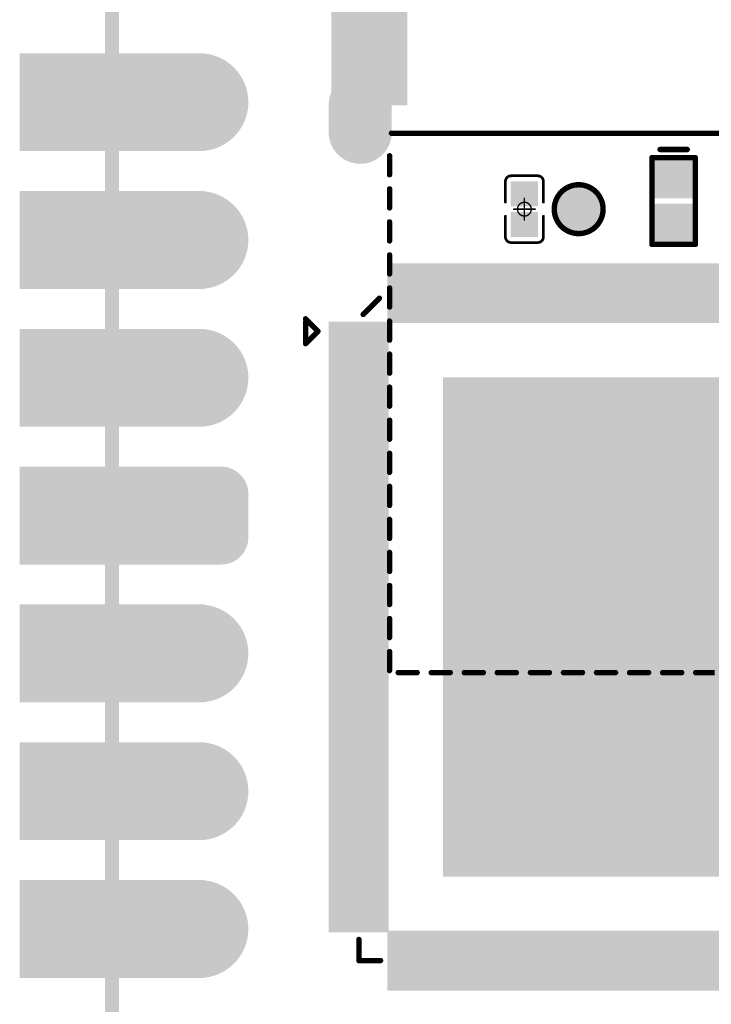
# Model space of a CAD drawing. Header units: millimetres. Extents: x 147.2 to 171.6, y 51.2 to 125.6.
# Tile 6 of 11: x 147.2 to 159.9, y 83.3 to 101.5. Entities that reach past the tile are written whole.
import ezdxf

# ---------------------------------------------------------------- set-up
doc = ezdxf.new("R2010")
doc.units = ezdxf.units.MM
for name, color, linetype in [('BottomLayer', 5, 'Continuous'), ('BottomSolder', 6, 'Continuous'), ('KeepOutLayer', 6, 'Continuous'), ('Mechanical1', 6, 'Continuous'), ('Mechanical15', 56, 'Continuous'), ('MidLayer1', 16, 'Continuous'), ('MidLayer2', 76, 'Continuous'), ('MidLayer3', 90, 'Continuous'), ('MidLayer4', 156, 'Continuous'), ('MultiLayer', 9, 'Continuous'), ('PadHoleLayer', 156, 'Continuous'), ('TopLayer', 1, 'Continuous'), ('TopOverlay', 2, 'Continuous'), ('TopPaste', 8, 'Continuous'), ('TopSolder', 216, 'Continuous')]:
    doc.layers.add(name, color=color, linetype=linetype)

# ---------------------------------------------------------------- blocks, each defined once
blk = doc.blocks.new('ESD0402_1')
at = {"layer": 'TopLayer'}
for points in [[(-0.7, 0.3), (-0.7, -0.3), (-0.15, 0.3), (-0.15, -0.3)], [(0.15, 0.3), (0.15, -0.3), (0.7, 0.3), (0.7, -0.3)]]:
    blk.add_solid(points, dxfattribs=at)
at = {"layer": 'TopOverlay', "const_width": 0.1}
for points in [[(-0.8, 0.4), (0.8, 0.4)], [(-0.8, 0.4), (-0.8, -0.4)], [(0.8, 0.4), (0.8, -0.4)], [(0.95, 0.25), (0.95, -0.25)], [(-0.8, -0.4), (0.8, -0.4)]]:
    blk.add_lwpolyline(points, dxfattribs=at)
at = {"layer": 'TopOverlay', "const_width": 0.05}
for points in [[(-0.825, 0.4, 1), (-0.775, 0.4, 1)], [(-0.825, 0.4, 1), (-0.775, 0.4, 1)], [(0.775, 0.4, 1), (0.825, 0.4, 1)], [(0.775, 0.4, 1), (0.825, 0.4, 1)], [(0.925, 0.25, 1), (0.975, 0.25, 1)], [(-0.825, -0.4, 1), (-0.775, -0.4, 1)], [(-0.825, -0.4, 1), (-0.775, -0.4, 1)], [(0.775, -0.4, 1), (0.825, -0.4, 1)], [(0.775, -0.4, 1), (0.825, -0.4, 1)], [(0.925, -0.25, 1), (0.975, -0.25, 1)]]:
    blk.add_lwpolyline(points, format="xyb", close=True, dxfattribs=at)
at = {"layer": 'TopPaste'}
for points in [[(-0.7, 0.3), (-0.7, -0.3), (-0.15, 0.3), (-0.15, -0.3)], [(0.15, 0.3), (0.15, -0.3), (0.7, 0.3), (0.7, -0.3)]]:
    blk.add_solid(points, dxfattribs=at)
at = {"layer": 'TopSolder'}
for points in [[(-0.802, 0.402), (-0.802, -0.402), (-0.048, 0.402), (-0.048, -0.402)], [(0.048, 0.402), (0.048, -0.402), (0.802, 0.402), (0.802, -0.402)]]:
    blk.add_solid(points, dxfattribs=at)
blk = doc.blocks.new('P_________10')
at = {"layer": 'BottomLayer'}
for points, const_width in [([(-9.29, 1.27, 1), (-8.49, 1.27, 1)], 0.8), ([(-9.29, -1.27, 1), (-8.49, -1.27, 1)], 0.8), ([(-9.29, -3.81, 1), (-8.49, -3.81, 1)], 0.8), ([(-9.49, -5.95, 1), (-9.09, -5.95, 1)], 0.4), ([(-8.69, -5.95, 1), (-8.29, -5.95, 1)], 0.4), ([(-9.49, -6.75, 1), (-9.09, -6.75, 1)], 0.4), ([(-8.69, -6.75, 1), (-8.29, -6.75, 1)], 0.4), ([(-9.29, -8.89, 1), (-8.49, -8.89, 1)], 0.8), ([(-9.29, -11.43, 1), (-8.49, -11.43, 1)], 0.8), ([(-9.29, -13.97, 1), (-8.49, -13.97, 1)], 0.8)]:
    blk.add_lwpolyline(points, format="xyb", close=True, dxfattribs=dict(at, const_width=const_width))
for points in [[(-12.1, 0.47), (-8.9, 0.47), (-12.1, 2.07), (-8.9, 2.07)], [(-12.1, -2.07), (-8.9, -2.07), (-12.1, -0.47), (-8.9, -0.47)], [(-12.1, -4.61), (-8.9, -4.61), (-12.1, -3.01), (-8.9, -3.01)], [(-12.1, -7.15), (-8.9, -7.15), (-12.1, -5.55), (-8.9, -5.55)], [(-9.29, -5.55), (-9.29, -7.15), (-8.49, -5.55), (-8.49, -7.15)], [(-9.69, -5.95), (-9.69, -6.75), (-8.09, -5.95), (-8.09, -6.75)], [(-12.1, -9.69), (-8.9, -9.69), (-12.1, -8.09), (-8.9, -8.09)], [(-12.1, -12.23), (-8.9, -12.23), (-12.1, -10.63), (-8.9, -10.63)], [(-12.1, -14.77), (-8.9, -14.77), (-12.1, -13.17), (-8.9, -13.17)]]:
    blk.add_solid(points, dxfattribs=at)
at = {"layer": 'BottomSolder'}
for points, const_width in [([(-9.341, 1.27, 1), (-8.439, 1.27, 1)], 0.902), ([(-9.341, -1.27, 1), (-8.439, -1.27, 1)], 0.902), ([(-9.341, -3.81, 1), (-8.439, -3.81, 1)], 0.902), ([(-9.541, -5.95, 1), (-9.039, -5.95, 1)], 0.502), ([(-8.741, -5.95, 1), (-8.239, -5.95, 1)], 0.502), ([(-9.541, -6.75, 1), (-9.039, -6.75, 1)], 0.502), ([(-8.741, -6.75, 1), (-8.239, -6.75, 1)], 0.502), ([(-9.341, -8.89, 1), (-8.439, -8.89, 1)], 0.902), ([(-9.341, -11.43, 1), (-8.439, -11.43, 1)], 0.902), ([(-9.341, -13.97, 1), (-8.439, -13.97, 1)], 0.902)]:
    blk.add_lwpolyline(points, format="xyb", close=True, dxfattribs=dict(at, const_width=const_width))
for points in [[(-12.202, 0.368), (-8.798, 0.368), (-12.202, 2.172), (-8.798, 2.172)], [(-12.202, -2.172), (-8.798, -2.172), (-12.202, -0.368), (-8.798, -0.368)], [(-12.202, -4.712), (-8.798, -4.712), (-12.202, -2.908), (-8.798, -2.908)], [(-12.202, -7.252), (-8.798, -7.252), (-12.202, -5.448), (-8.798, -5.448)], [(-9.29, -5.448), (-9.29, -7.252), (-8.49, -5.448), (-8.49, -7.252)], [(-9.792, -5.95), (-9.792, -6.75), (-7.988, -5.95), (-7.988, -6.75)], [(-12.202, -9.792), (-8.798, -9.792), (-12.202, -7.988), (-8.798, -7.988)], [(-12.202, -12.332), (-8.798, -12.332), (-12.202, -10.528), (-8.798, -10.528)], [(-12.202, -14.872), (-8.798, -14.872), (-12.202, -13.068), (-8.798, -13.068)]]:
    blk.add_solid(points, dxfattribs=at)
at = {"layer": 'Mechanical1', "const_width": 0.254}
blk.add_lwpolyline([(-10.5, -24.39), (-10.5, 24.5)], dxfattribs=at)
at = {"layer": 'MidLayer1'}
for points, const_width in [([(-9.29, 1.27, 1), (-8.49, 1.27, 1)], 0.8), ([(-9.29, -1.27, 1), (-8.49, -1.27, 1)], 0.8), ([(-9.29, -3.81, 1), (-8.49, -3.81, 1)], 0.8), ([(-9.49, -5.95, 1), (-9.09, -5.95, 1)], 0.4), ([(-8.69, -5.95, 1), (-8.29, -5.95, 1)], 0.4), ([(-9.49, -6.75, 1), (-9.09, -6.75, 1)], 0.4), ([(-8.69, -6.75, 1), (-8.29, -6.75, 1)], 0.4), ([(-9.29, -8.89, 1), (-8.49, -8.89, 1)], 0.8), ([(-9.29, -11.43, 1), (-8.49, -11.43, 1)], 0.8), ([(-9.29, -13.97, 1), (-8.49, -13.97, 1)], 0.8)]:
    blk.add_lwpolyline(points, format="xyb", close=True, dxfattribs=dict(at, const_width=const_width))
for points in [[(-12.1, 0.47), (-8.9, 0.47), (-12.1, 2.07), (-8.9, 2.07)], [(-12.1, -2.07), (-8.9, -2.07), (-12.1, -0.47), (-8.9, -0.47)], [(-12.1, -4.61), (-8.9, -4.61), (-12.1, -3.01), (-8.9, -3.01)], [(-12.1, -7.15), (-8.9, -7.15), (-12.1, -5.55), (-8.9, -5.55)], [(-9.29, -5.55), (-9.29, -7.15), (-8.49, -5.55), (-8.49, -7.15)], [(-9.69, -5.95), (-9.69, -6.75), (-8.09, -5.95), (-8.09, -6.75)], [(-12.1, -9.69), (-8.9, -9.69), (-12.1, -8.09), (-8.9, -8.09)], [(-12.1, -12.23), (-8.9, -12.23), (-12.1, -10.63), (-8.9, -10.63)], [(-12.1, -14.77), (-8.9, -14.77), (-12.1, -13.17), (-8.9, -13.17)]]:
    blk.add_solid(points, dxfattribs=at)
at = {"layer": 'MidLayer2'}
for points, const_width in [([(-9.29, 1.27, 1), (-8.49, 1.27, 1)], 0.8), ([(-9.29, -1.27, 1), (-8.49, -1.27, 1)], 0.8), ([(-9.29, -3.81, 1), (-8.49, -3.81, 1)], 0.8), ([(-9.49, -5.95, 1), (-9.09, -5.95, 1)], 0.4), ([(-8.69, -5.95, 1), (-8.29, -5.95, 1)], 0.4), ([(-9.49, -6.75, 1), (-9.09, -6.75, 1)], 0.4), ([(-8.69, -6.75, 1), (-8.29, -6.75, 1)], 0.4), ([(-9.29, -8.89, 1), (-8.49, -8.89, 1)], 0.8), ([(-9.29, -11.43, 1), (-8.49, -11.43, 1)], 0.8), ([(-9.29, -13.97, 1), (-8.49, -13.97, 1)], 0.8)]:
    blk.add_lwpolyline(points, format="xyb", close=True, dxfattribs=dict(at, const_width=const_width))
for points in [[(-12.1, 0.47), (-8.9, 0.47), (-12.1, 2.07), (-8.9, 2.07)], [(-12.1, -2.07), (-8.9, -2.07), (-12.1, -0.47), (-8.9, -0.47)], [(-12.1, -4.61), (-8.9, -4.61), (-12.1, -3.01), (-8.9, -3.01)], [(-12.1, -7.15), (-8.9, -7.15), (-12.1, -5.55), (-8.9, -5.55)], [(-9.29, -5.55), (-9.29, -7.15), (-8.49, -5.55), (-8.49, -7.15)], [(-9.69, -5.95), (-9.69, -6.75), (-8.09, -5.95), (-8.09, -6.75)], [(-12.1, -9.69), (-8.9, -9.69), (-12.1, -8.09), (-8.9, -8.09)], [(-12.1, -12.23), (-8.9, -12.23), (-12.1, -10.63), (-8.9, -10.63)], [(-12.1, -14.77), (-8.9, -14.77), (-12.1, -13.17), (-8.9, -13.17)]]:
    blk.add_solid(points, dxfattribs=at)
at = {"layer": 'MidLayer3'}
for points, const_width in [([(-9.29, 1.27, 1), (-8.49, 1.27, 1)], 0.8), ([(-9.29, -1.27, 1), (-8.49, -1.27, 1)], 0.8), ([(-9.29, -3.81, 1), (-8.49, -3.81, 1)], 0.8), ([(-9.49, -5.95, 1), (-9.09, -5.95, 1)], 0.4), ([(-8.69, -5.95, 1), (-8.29, -5.95, 1)], 0.4), ([(-9.49, -6.75, 1), (-9.09, -6.75, 1)], 0.4), ([(-8.69, -6.75, 1), (-8.29, -6.75, 1)], 0.4), ([(-9.29, -8.89, 1), (-8.49, -8.89, 1)], 0.8), ([(-9.29, -11.43, 1), (-8.49, -11.43, 1)], 0.8), ([(-9.29, -13.97, 1), (-8.49, -13.97, 1)], 0.8)]:
    blk.add_lwpolyline(points, format="xyb", close=True, dxfattribs=dict(at, const_width=const_width))
for points in [[(-12.1, 0.47), (-8.9, 0.47), (-12.1, 2.07), (-8.9, 2.07)], [(-12.1, -2.07), (-8.9, -2.07), (-12.1, -0.47), (-8.9, -0.47)], [(-12.1, -4.61), (-8.9, -4.61), (-12.1, -3.01), (-8.9, -3.01)], [(-12.1, -7.15), (-8.9, -7.15), (-12.1, -5.55), (-8.9, -5.55)], [(-9.29, -5.55), (-9.29, -7.15), (-8.49, -5.55), (-8.49, -7.15)], [(-9.69, -5.95), (-9.69, -6.75), (-8.09, -5.95), (-8.09, -6.75)], [(-12.1, -9.69), (-8.9, -9.69), (-12.1, -8.09), (-8.9, -8.09)], [(-12.1, -12.23), (-8.9, -12.23), (-12.1, -10.63), (-8.9, -10.63)], [(-12.1, -14.77), (-8.9, -14.77), (-12.1, -13.17), (-8.9, -13.17)]]:
    blk.add_solid(points, dxfattribs=at)
at = {"layer": 'MidLayer4'}
for points, const_width in [([(-9.29, 1.27, 1), (-8.49, 1.27, 1)], 0.8), ([(-9.29, -1.27, 1), (-8.49, -1.27, 1)], 0.8), ([(-9.29, -3.81, 1), (-8.49, -3.81, 1)], 0.8), ([(-9.49, -5.95, 1), (-9.09, -5.95, 1)], 0.4), ([(-8.69, -5.95, 1), (-8.29, -5.95, 1)], 0.4), ([(-9.49, -6.75, 1), (-9.09, -6.75, 1)], 0.4), ([(-8.69, -6.75, 1), (-8.29, -6.75, 1)], 0.4), ([(-9.29, -8.89, 1), (-8.49, -8.89, 1)], 0.8), ([(-9.29, -11.43, 1), (-8.49, -11.43, 1)], 0.8), ([(-9.29, -13.97, 1), (-8.49, -13.97, 1)], 0.8)]:
    blk.add_lwpolyline(points, format="xyb", close=True, dxfattribs=dict(at, const_width=const_width))
for points in [[(-12.1, 0.47), (-8.9, 0.47), (-12.1, 2.07), (-8.9, 2.07)], [(-12.1, -2.07), (-8.9, -2.07), (-12.1, -0.47), (-8.9, -0.47)], [(-12.1, -4.61), (-8.9, -4.61), (-12.1, -3.01), (-8.9, -3.01)], [(-12.1, -7.15), (-8.9, -7.15), (-12.1, -5.55), (-8.9, -5.55)], [(-9.29, -5.55), (-9.29, -7.15), (-8.49, -5.55), (-8.49, -7.15)], [(-9.69, -5.95), (-9.69, -6.75), (-8.09, -5.95), (-8.09, -6.75)], [(-12.1, -9.69), (-8.9, -9.69), (-12.1, -8.09), (-8.9, -8.09)], [(-12.1, -12.23), (-8.9, -12.23), (-12.1, -10.63), (-8.9, -10.63)], [(-12.1, -14.77), (-8.9, -14.77), (-12.1, -13.17), (-8.9, -13.17)]]:
    blk.add_solid(points, dxfattribs=at)
at = {"layer": 'MultiLayer'}
for points, const_width in [([(-9.29, 1.27, 1), (-8.49, 1.27, 1)], 0.8), ([(-9.29, -1.27, 1), (-8.49, -1.27, 1)], 0.8), ([(-9.29, -3.81, 1), (-8.49, -3.81, 1)], 0.8), ([(-9.49, -5.95, 1), (-9.09, -5.95, 1)], 0.4), ([(-8.69, -5.95, 1), (-8.29, -5.95, 1)], 0.4), ([(-9.49, -6.75, 1), (-9.09, -6.75, 1)], 0.4), ([(-8.69, -6.75, 1), (-8.29, -6.75, 1)], 0.4), ([(-9.29, -8.89, 1), (-8.49, -8.89, 1)], 0.8), ([(-9.29, -11.43, 1), (-8.49, -11.43, 1)], 0.8), ([(-9.29, -13.97, 1), (-8.49, -13.97, 1)], 0.8)]:
    blk.add_lwpolyline(points, format="xyb", close=True, dxfattribs=dict(at, const_width=const_width))
for points in [[(-12.1, 0.47), (-8.9, 0.47), (-12.1, 2.07), (-8.9, 2.07)], [(-12.1, -2.07), (-8.9, -2.07), (-12.1, -0.47), (-8.9, -0.47)], [(-12.1, -4.61), (-8.9, -4.61), (-12.1, -3.01), (-8.9, -3.01)], [(-12.1, -7.15), (-8.9, -7.15), (-12.1, -5.55), (-8.9, -5.55)], [(-9.29, -5.55), (-9.29, -7.15), (-8.49, -5.55), (-8.49, -7.15)], [(-9.69, -5.95), (-9.69, -6.75), (-8.09, -5.95), (-8.09, -6.75)], [(-12.1, -9.69), (-8.9, -9.69), (-12.1, -8.09), (-8.9, -8.09)], [(-12.1, -12.23), (-8.9, -12.23), (-12.1, -10.63), (-8.9, -10.63)], [(-12.1, -14.77), (-8.9, -14.77), (-12.1, -13.17), (-8.9, -13.17)]]:
    blk.add_solid(points, dxfattribs=at)
at = {"layer": 'PadHoleLayer', "const_width": 0.5}
for points in [[(-10.75, 1.27, 1), (-10.25, 1.27, 1)], [(-9.14, 1.27, 1), (-8.64, 1.27, 1)], [(-10.75, -1.27, 1), (-10.25, -1.27, 1)], [(-9.14, -1.27, 1), (-8.64, -1.27, 1)], [(-10.75, -3.81, 1), (-10.25, -3.81, 1)], [(-9.14, -3.81, 1), (-8.64, -3.81, 1)], [(-10.75, -6.35, 1), (-10.25, -6.35, 1)], [(-9.14, -6.35, 1), (-8.64, -6.35, 1)], [(-10.75, -8.89, 1), (-10.25, -8.89, 1)], [(-9.14, -8.89, 1), (-8.64, -8.89, 1)], [(-10.75, -11.43, 1), (-10.25, -11.43, 1)], [(-9.14, -11.43, 1), (-8.64, -11.43, 1)], [(-10.75, -13.97, 1), (-10.25, -13.97, 1)], [(-9.14, -13.97, 1), (-8.64, -13.97, 1)]]:
    blk.add_lwpolyline(points, format="xyb", close=True, dxfattribs=at)
at = {"layer": 'TopLayer'}
for points, const_width in [([(-9.29, 1.27, 1), (-8.49, 1.27, 1)], 0.8), ([(-9.29, -1.27, 1), (-8.49, -1.27, 1)], 0.8), ([(-9.29, -3.81, 1), (-8.49, -3.81, 1)], 0.8), ([(-9.49, -5.95, 1), (-9.09, -5.95, 1)], 0.4), ([(-8.69, -5.95, 1), (-8.29, -5.95, 1)], 0.4), ([(-9.49, -6.75, 1), (-9.09, -6.75, 1)], 0.4), ([(-8.69, -6.75, 1), (-8.29, -6.75, 1)], 0.4), ([(-9.29, -8.89, 1), (-8.49, -8.89, 1)], 0.8), ([(-9.29, -11.43, 1), (-8.49, -11.43, 1)], 0.8), ([(-9.29, -13.97, 1), (-8.49, -13.97, 1)], 0.8)]:
    blk.add_lwpolyline(points, format="xyb", close=True, dxfattribs=dict(at, const_width=const_width))
for points in [[(-12.1, 0.47), (-8.9, 0.47), (-12.1, 2.07), (-8.9, 2.07)], [(-12.1, -2.07), (-8.9, -2.07), (-12.1, -0.47), (-8.9, -0.47)], [(-12.1, -4.61), (-8.9, -4.61), (-12.1, -3.01), (-8.9, -3.01)], [(-12.1, -7.15), (-8.9, -7.15), (-12.1, -5.55), (-8.9, -5.55)], [(-9.29, -5.55), (-9.29, -7.15), (-8.49, -5.55), (-8.49, -7.15)], [(-9.69, -5.95), (-9.69, -6.75), (-8.09, -5.95), (-8.09, -6.75)], [(-12.1, -9.69), (-8.9, -9.69), (-12.1, -8.09), (-8.9, -8.09)], [(-12.1, -12.23), (-8.9, -12.23), (-12.1, -10.63), (-8.9, -10.63)], [(-12.1, -14.77), (-8.9, -14.77), (-12.1, -13.17), (-8.9, -13.17)]]:
    blk.add_solid(points, dxfattribs=at)
at = {"layer": 'TopSolder'}
for points, const_width in [([(-9.341, 1.27, 1), (-8.439, 1.27, 1)], 0.902), ([(-9.341, -1.27, 1), (-8.439, -1.27, 1)], 0.902), ([(-9.341, -3.81, 1), (-8.439, -3.81, 1)], 0.902), ([(-9.541, -5.95, 1), (-9.039, -5.95, 1)], 0.502), ([(-8.741, -5.95, 1), (-8.239, -5.95, 1)], 0.502), ([(-9.541, -6.75, 1), (-9.039, -6.75, 1)], 0.502), ([(-8.741, -6.75, 1), (-8.239, -6.75, 1)], 0.502), ([(-9.341, -8.89, 1), (-8.439, -8.89, 1)], 0.902), ([(-9.341, -11.43, 1), (-8.439, -11.43, 1)], 0.902), ([(-9.341, -13.97, 1), (-8.439, -13.97, 1)], 0.902)]:
    blk.add_lwpolyline(points, format="xyb", close=True, dxfattribs=dict(at, const_width=const_width))
for points in [[(-12.202, 0.368), (-8.798, 0.368), (-12.202, 2.172), (-8.798, 2.172)], [(-12.202, -2.172), (-8.798, -2.172), (-12.202, -0.368), (-8.798, -0.368)], [(-12.202, -4.712), (-8.798, -4.712), (-12.202, -2.908), (-8.798, -2.908)], [(-12.202, -7.252), (-8.798, -7.252), (-12.202, -5.448), (-8.798, -5.448)], [(-9.29, -5.448), (-9.29, -7.252), (-8.49, -5.448), (-8.49, -7.252)], [(-9.792, -5.95), (-9.792, -6.75), (-7.988, -5.95), (-7.988, -6.75)], [(-12.202, -9.792), (-8.798, -9.792), (-12.202, -7.988), (-8.798, -7.988)], [(-12.202, -12.332), (-8.798, -12.332), (-12.202, -10.528), (-8.798, -10.528)], [(-12.202, -14.872), (-8.798, -14.872), (-12.202, -13.068), (-8.798, -13.068)]]:
    blk.add_solid(points, dxfattribs=at)
blk = doc.blocks.new('QFN128_12R3X12R3X0R90_T9R10_11')
at = {"layer": 'TopLayer'}
for points in [[(-5.325, 6.603), (-5.525, 6.603), (-5.325, 5.703), (-5.525, 5.703)], [(-4.975, 6.603), (-5.175, 6.603), (-4.975, 5.703), (-5.175, 5.703)], [(-4.625, 6.603), (-4.825, 6.603), (-4.625, 5.703), (-4.825, 5.703)], [(-4.275, 6.603), (-4.475, 6.603), (-4.275, 5.703), (-4.475, 5.703)], [(-3.925, 6.603), (-4.125, 6.603), (-3.925, 5.703), (-4.125, 5.703)], [(-3.575, 6.603), (-3.775, 6.603), (-3.575, 5.703), (-3.775, 5.703)], [(-3.225, 6.603), (-3.425, 6.603), (-3.225, 5.703), (-3.425, 5.703)], [(-2.875, 6.603), (-3.075, 6.603), (-2.875, 5.703), (-3.075, 5.703)], [(-2.525, 6.603), (-2.725, 6.603), (-2.525, 5.703), (-2.725, 5.703)], [(-2.175, 6.603), (-2.375, 6.603), (-2.175, 5.703), (-2.375, 5.703)], [(-1.825, 6.603), (-2.025, 6.603), (-1.825, 5.703), (-2.025, 5.703)], [(-1.475, 6.603), (-1.675, 6.603), (-1.475, 5.703), (-1.675, 5.703)], [(-1.125, 6.603), (-1.325, 6.603), (-1.125, 5.703), (-1.325, 5.703)], [(-0.775, 6.603), (-0.975, 6.603), (-0.775, 5.703), (-0.975, 5.703)], [(-0.425, 6.603), (-0.625, 6.603), (-0.425, 5.703), (-0.625, 5.703)], [(-0.075, 6.603), (-0.275, 6.603), (-0.075, 5.703), (-0.275, 5.703)], [(0.275, 6.603), (0.075, 6.603), (0.275, 5.703), (0.075, 5.703)], [(-5.703, 5.525), (-6.603, 5.525), (-5.703, 5.325), (-6.603, 5.325)], [(-5.703, 5.175), (-6.603, 5.175), (-5.703, 4.975), (-6.603, 4.975)], [(-5.703, 4.825), (-6.603, 4.825), (-5.703, 4.625), (-6.603, 4.625)], [(-5.703, 4.475), (-6.603, 4.475), (-5.703, 4.275), (-6.603, 4.275)], [(4.5, 4.5), (-4.5, 4.5), (4.5, -4.5), (-4.5, -4.5)], [(-5.703, 4.125), (-6.603, 4.125), (-5.703, 3.925), (-6.603, 3.925)], [(-5.703, 3.775), (-6.603, 3.775), (-5.703, 3.575), (-6.603, 3.575)], [(-5.703, 3.425), (-6.603, 3.425), (-5.703, 3.225), (-6.603, 3.225)], [(-5.703, 3.075), (-6.603, 3.075), (-5.703, 2.875), (-6.603, 2.875)], [(-5.703, 2.725), (-6.603, 2.725), (-5.703, 2.525), (-6.603, 2.525)], [(-5.703, 2.375), (-6.603, 2.375), (-5.703, 2.175), (-6.603, 2.175)], [(-5.703, 2.025), (-6.603, 2.025), (-5.703, 1.825), (-6.603, 1.825)], [(-5.703, 1.675), (-6.603, 1.675), (-5.703, 1.475), (-6.603, 1.475)], [(-5.703, 1.325), (-6.603, 1.325), (-5.703, 1.125), (-6.603, 1.125)], [(-5.703, 0.975), (-6.603, 0.975), (-5.703, 0.775), (-6.603, 0.775)], [(-5.703, 0.625), (-6.603, 0.625), (-5.703, 0.425), (-6.603, 0.425)], [(-5.703, 0.275), (-6.603, 0.275), (-5.703, 0.075), (-6.603, 0.075)], [(-5.703, -0.075), (-6.603, -0.075), (-5.703, -0.275), (-6.603, -0.275)], [(-5.703, -0.425), (-6.603, -0.425), (-5.703, -0.625), (-6.603, -0.625)], [(-5.703, -0.775), (-6.603, -0.775), (-5.703, -0.975), (-6.603, -0.975)], [(-5.703, -1.125), (-6.603, -1.125), (-5.703, -1.325), (-6.603, -1.325)], [(-5.703, -1.475), (-6.603, -1.475), (-5.703, -1.675), (-6.603, -1.675)], [(-5.703, -1.825), (-6.603, -1.825), (-5.703, -2.025), (-6.603, -2.025)], [(-5.703, -2.175), (-6.603, -2.175), (-5.703, -2.375), (-6.603, -2.375)], [(-5.703, -2.525), (-6.603, -2.525), (-5.703, -2.725), (-6.603, -2.725)], [(-5.703, -2.875), (-6.603, -2.875), (-5.703, -3.075), (-6.603, -3.075)], [(-5.703, -3.225), (-6.603, -3.225), (-5.703, -3.425), (-6.603, -3.425)], [(-5.703, -3.575), (-6.603, -3.575), (-5.703, -3.775), (-6.603, -3.775)], [(-5.703, -3.925), (-6.603, -3.925), (-5.703, -4.125), (-6.603, -4.125)], [(-5.703, -4.275), (-6.603, -4.275), (-5.703, -4.475), (-6.603, -4.475)], [(-5.703, -4.625), (-6.603, -4.625), (-5.703, -4.825), (-6.603, -4.825)], [(-5.703, -4.975), (-6.603, -4.975), (-5.703, -5.175), (-6.603, -5.175)], [(-5.703, -5.325), (-6.603, -5.325), (-5.703, -5.525), (-6.603, -5.525)], [(-5.325, -5.703), (-5.525, -5.703), (-5.325, -6.603), (-5.525, -6.603)], [(-4.975, -5.703), (-5.175, -5.703), (-4.975, -6.603), (-5.175, -6.603)], [(-4.625, -5.703), (-4.825, -5.703), (-4.625, -6.603), (-4.825, -6.603)], [(-4.275, -5.703), (-4.475, -5.703), (-4.275, -6.603), (-4.475, -6.603)], [(-3.925, -5.703), (-4.125, -5.703), (-3.925, -6.603), (-4.125, -6.603)], [(-3.575, -5.703), (-3.775, -5.703), (-3.575, -6.603), (-3.775, -6.603)], [(-3.225, -5.703), (-3.425, -5.703), (-3.225, -6.603), (-3.425, -6.603)], [(-2.875, -5.703), (-3.075, -5.703), (-2.875, -6.603), (-3.075, -6.603)], [(-2.525, -5.703), (-2.725, -5.703), (-2.525, -6.603), (-2.725, -6.603)], [(-2.175, -5.703), (-2.375, -5.703), (-2.175, -6.603), (-2.375, -6.603)], [(-1.825, -5.703), (-2.025, -5.703), (-1.825, -6.603), (-2.025, -6.603)], [(-1.475, -5.703), (-1.675, -5.703), (-1.475, -6.603), (-1.675, -6.603)], [(-1.125, -5.703), (-1.325, -5.703), (-1.125, -6.603), (-1.325, -6.603)], [(-0.775, -5.703), (-0.975, -5.703), (-0.775, -6.603), (-0.975, -6.603)], [(-0.425, -5.703), (-0.625, -5.703), (-0.425, -6.603), (-0.625, -6.603)], [(-0.075, -5.703), (-0.275, -5.703), (-0.075, -6.603), (-0.275, -6.603)], [(0.275, -5.703), (0.075, -5.703), (0.275, -6.603), (0.075, -6.603)]]:
    blk.add_solid(points, dxfattribs=at)
at = {"layer": 'TopOverlay', "const_width": 0.1}
for points in [[(-6.071, 5.761), (-5.773, 6.058)], [(-7.132, 5.679), (-6.904, 5.451)], [(-7.132, 5.222), (-7.132, 5.621)], [(-7.132, 5.222), (-6.904, 5.451)], [(-6.15, -6.15), (-6.15, -5.761)], [(-6.15, -6.15), (-5.751, -6.15)]]:
    blk.add_lwpolyline(points, dxfattribs=at)
at = {"layer": 'TopOverlay', "const_width": 0.0501}
for points in [[(-5.798, 6.058, 1), (-5.748, 6.058, 1)], [(-6.096, 5.761, 1), (-6.046, 5.761, 1)], [(-7.157, 5.679, 1), (-7.107, 5.679, 1)], [(-7.157, 5.621, 1), (-7.107, 5.621, 1)], [(-6.929, 5.451, 1), (-6.879, 5.451, 1)], [(-6.929, 5.451, 1), (-6.879, 5.451, 1)], [(-7.157, 5.222, 1), (-7.107, 5.222, 1)], [(-7.157, 5.222, 1), (-7.107, 5.222, 1)], [(-6.175, -5.761, 1), (-6.125, -5.761, 1)], [(-6.175, -6.15, 1), (-6.125, -6.15, 1)], [(-6.175, -6.15, 1), (-6.125, -6.15, 1)], [(-5.776, -6.15, 1), (-5.726, -6.15, 1)]]:
    blk.add_lwpolyline(points, format="xyb", close=True, dxfattribs=at)
at = {"layer": 'TopPaste'}
for points in [[(-5.325, 6.603), (-5.525, 6.603), (-5.325, 5.703), (-5.525, 5.703)], [(-4.975, 6.603), (-5.175, 6.603), (-4.975, 5.703), (-5.175, 5.703)], [(-4.625, 6.603), (-4.825, 6.603), (-4.625, 5.703), (-4.825, 5.703)], [(-4.275, 6.603), (-4.475, 6.603), (-4.275, 5.703), (-4.475, 5.703)], [(-3.925, 6.603), (-4.125, 6.603), (-3.925, 5.703), (-4.125, 5.703)], [(-3.575, 6.603), (-3.775, 6.603), (-3.575, 5.703), (-3.775, 5.703)], [(-3.225, 6.603), (-3.425, 6.603), (-3.225, 5.703), (-3.425, 5.703)], [(-2.875, 6.603), (-3.075, 6.603), (-2.875, 5.703), (-3.075, 5.703)], [(-2.525, 6.603), (-2.725, 6.603), (-2.525, 5.703), (-2.725, 5.703)], [(-2.175, 6.603), (-2.375, 6.603), (-2.175, 5.703), (-2.375, 5.703)], [(-1.825, 6.603), (-2.025, 6.603), (-1.825, 5.703), (-2.025, 5.703)], [(-1.475, 6.603), (-1.675, 6.603), (-1.475, 5.703), (-1.675, 5.703)], [(-1.125, 6.603), (-1.325, 6.603), (-1.125, 5.703), (-1.325, 5.703)], [(-0.775, 6.603), (-0.975, 6.603), (-0.775, 5.703), (-0.975, 5.703)], [(-0.425, 6.603), (-0.625, 6.603), (-0.425, 5.703), (-0.625, 5.703)], [(-0.075, 6.603), (-0.275, 6.603), (-0.075, 5.703), (-0.275, 5.703)], [(0.275, 6.603), (0.075, 6.603), (0.275, 5.703), (0.075, 5.703)], [(-5.703, 5.525), (-6.603, 5.525), (-5.703, 5.325), (-6.603, 5.325)], [(-5.703, 5.175), (-6.603, 5.175), (-5.703, 4.975), (-6.603, 4.975)], [(-5.703, 4.825), (-6.603, 4.825), (-5.703, 4.625), (-6.603, 4.625)], [(-5.703, 4.475), (-6.603, 4.475), (-5.703, 4.275), (-6.603, 4.275)], [(4.5, 4.5), (-4.5, 4.5), (4.5, -4.5), (-4.5, -4.5)], [(-5.703, 4.125), (-6.603, 4.125), (-5.703, 3.925), (-6.603, 3.925)], [(-5.703, 3.775), (-6.603, 3.775), (-5.703, 3.575), (-6.603, 3.575)], [(-5.703, 3.425), (-6.603, 3.425), (-5.703, 3.225), (-6.603, 3.225)], [(-5.703, 3.075), (-6.603, 3.075), (-5.703, 2.875), (-6.603, 2.875)], [(-5.703, 2.725), (-6.603, 2.725), (-5.703, 2.525), (-6.603, 2.525)], [(-5.703, 2.375), (-6.603, 2.375), (-5.703, 2.175), (-6.603, 2.175)], [(-5.703, 2.025), (-6.603, 2.025), (-5.703, 1.825), (-6.603, 1.825)], [(-5.703, 1.675), (-6.603, 1.675), (-5.703, 1.475), (-6.603, 1.475)], [(-5.703, 1.325), (-6.603, 1.325), (-5.703, 1.125), (-6.603, 1.125)], [(-5.703, 0.975), (-6.603, 0.975), (-5.703, 0.775), (-6.603, 0.775)], [(-5.703, 0.625), (-6.603, 0.625), (-5.703, 0.425), (-6.603, 0.425)], [(-5.703, 0.275), (-6.603, 0.275), (-5.703, 0.075), (-6.603, 0.075)], [(-5.703, -0.075), (-6.603, -0.075), (-5.703, -0.275), (-6.603, -0.275)], [(-5.703, -0.425), (-6.603, -0.425), (-5.703, -0.625), (-6.603, -0.625)], [(-5.703, -0.775), (-6.603, -0.775), (-5.703, -0.975), (-6.603, -0.975)], [(-5.703, -1.125), (-6.603, -1.125), (-5.703, -1.325), (-6.603, -1.325)], [(-5.703, -1.475), (-6.603, -1.475), (-5.703, -1.675), (-6.603, -1.675)], [(-5.703, -1.825), (-6.603, -1.825), (-5.703, -2.025), (-6.603, -2.025)], [(-5.703, -2.175), (-6.603, -2.175), (-5.703, -2.375), (-6.603, -2.375)], [(-5.703, -2.525), (-6.603, -2.525), (-5.703, -2.725), (-6.603, -2.725)], [(-5.703, -2.875), (-6.603, -2.875), (-5.703, -3.075), (-6.603, -3.075)], [(-5.703, -3.225), (-6.603, -3.225), (-5.703, -3.425), (-6.603, -3.425)], [(-5.703, -3.575), (-6.603, -3.575), (-5.703, -3.775), (-6.603, -3.775)], [(-5.703, -3.925), (-6.603, -3.925), (-5.703, -4.125), (-6.603, -4.125)], [(-5.703, -4.275), (-6.603, -4.275), (-5.703, -4.475), (-6.603, -4.475)], [(-5.703, -4.625), (-6.603, -4.625), (-5.703, -4.825), (-6.603, -4.825)], [(-5.703, -4.975), (-6.603, -4.975), (-5.703, -5.175), (-6.603, -5.175)], [(-5.703, -5.325), (-6.603, -5.325), (-5.703, -5.525), (-6.603, -5.525)], [(-5.325, -5.703), (-5.525, -5.703), (-5.325, -6.603), (-5.525, -6.603)], [(-4.975, -5.703), (-5.175, -5.703), (-4.975, -6.603), (-5.175, -6.603)], [(-4.625, -5.703), (-4.825, -5.703), (-4.625, -6.603), (-4.825, -6.603)], [(-4.275, -5.703), (-4.475, -5.703), (-4.275, -6.603), (-4.475, -6.603)], [(-3.925, -5.703), (-4.125, -5.703), (-3.925, -6.603), (-4.125, -6.603)], [(-3.575, -5.703), (-3.775, -5.703), (-3.575, -6.603), (-3.775, -6.603)], [(-3.225, -5.703), (-3.425, -5.703), (-3.225, -6.603), (-3.425, -6.603)], [(-2.875, -5.703), (-3.075, -5.703), (-2.875, -6.603), (-3.075, -6.603)], [(-2.525, -5.703), (-2.725, -5.703), (-2.525, -6.603), (-2.725, -6.603)], [(-2.175, -5.703), (-2.375, -5.703), (-2.175, -6.603), (-2.375, -6.603)], [(-1.825, -5.703), (-2.025, -5.703), (-1.825, -6.603), (-2.025, -6.603)], [(-1.475, -5.703), (-1.675, -5.703), (-1.475, -6.603), (-1.675, -6.603)], [(-1.125, -5.703), (-1.325, -5.703), (-1.125, -6.603), (-1.325, -6.603)], [(-0.775, -5.703), (-0.975, -5.703), (-0.775, -6.603), (-0.975, -6.603)], [(-0.425, -5.703), (-0.625, -5.703), (-0.425, -6.603), (-0.625, -6.603)], [(-0.075, -5.703), (-0.275, -5.703), (-0.075, -6.603), (-0.275, -6.603)], [(0.275, -5.703), (0.075, -5.703), (0.275, -6.603), (0.075, -6.603)]]:
    blk.add_solid(points, dxfattribs=at)
at = {"layer": 'TopSolder'}
for points in [[(-5.223, 6.704), (-5.627, 6.704), (-5.223, 5.601), (-5.627, 5.601)], [(-4.873, 6.704), (-5.276, 6.704), (-4.873, 5.601), (-5.276, 5.601)], [(-4.523, 6.704), (-4.927, 6.704), (-4.523, 5.601), (-4.927, 5.601)], [(-4.173, 6.704), (-4.576, 6.704), (-4.173, 5.601), (-4.576, 5.601)], [(-3.823, 6.704), (-4.227, 6.704), (-3.823, 5.601), (-4.227, 5.601)], [(-3.474, 6.704), (-3.877, 6.704), (-3.474, 5.601), (-3.877, 5.601)], [(-3.123, 6.704), (-3.527, 6.704), (-3.123, 5.601), (-3.527, 5.601)], [(-2.774, 6.704), (-3.177, 6.704), (-2.774, 5.601), (-3.177, 5.601)], [(-2.423, 6.704), (-2.827, 6.704), (-2.423, 5.601), (-2.827, 5.601)], [(-2.074, 6.704), (-2.477, 6.704), (-2.074, 5.601), (-2.477, 5.601)], [(-1.723, 6.704), (-2.127, 6.704), (-1.723, 5.601), (-2.127, 5.601)], [(-1.374, 6.704), (-1.777, 6.704), (-1.374, 5.601), (-1.777, 5.601)], [(-1.023, 6.704), (-1.427, 6.704), (-1.023, 5.601), (-1.427, 5.601)], [(-0.673, 6.704), (-1.077, 6.704), (-0.673, 5.601), (-1.077, 5.601)], [(-0.323, 6.704), (-0.727, 6.704), (-0.323, 5.601), (-0.727, 5.601)], [(0.027, 6.704), (-0.377, 6.704), (0.027, 5.601), (-0.377, 5.601)], [(0.377, 6.704), (-0.027, 6.704), (0.377, 5.601), (-0.027, 5.601)], [(0.727, 6.704), (0.323, 6.704), (0.727, 5.601), (0.323, 5.601)], [(-5.601, 5.627), (-6.704, 5.627), (-5.601, 5.223), (-6.704, 5.223)], [(-5.601, 5.276), (-6.704, 5.276), (-5.601, 4.873), (-6.704, 4.873)], [(-5.601, 4.927), (-6.704, 4.927), (-5.601, 4.523), (-6.704, 4.523)], [(-5.601, 4.576), (-6.704, 4.576), (-5.601, 4.173), (-6.704, 4.173)], [(4.602, 4.602), (-4.602, 4.602), (4.602, -4.602), (-4.602, -4.602)], [(-5.601, 4.227), (-6.704, 4.227), (-5.601, 3.823), (-6.704, 3.823)], [(-5.601, 3.877), (-6.704, 3.877), (-5.601, 3.474), (-6.704, 3.474)], [(-5.601, 3.527), (-6.704, 3.527), (-5.601, 3.123), (-6.704, 3.123)], [(-5.601, 3.177), (-6.704, 3.177), (-5.601, 2.774), (-6.704, 2.774)], [(-5.601, 2.827), (-6.704, 2.827), (-5.601, 2.423), (-6.704, 2.423)], [(-5.601, 2.477), (-6.704, 2.477), (-5.601, 2.074), (-6.704, 2.074)], [(-5.601, 2.127), (-6.704, 2.127), (-5.601, 1.723), (-6.704, 1.723)], [(-5.601, 1.777), (-6.704, 1.777), (-5.601, 1.374), (-6.704, 1.374)], [(-5.601, 1.427), (-6.704, 1.427), (-5.601, 1.023), (-6.704, 1.023)], [(-5.601, 1.077), (-6.704, 1.077), (-5.601, 0.673), (-6.704, 0.673)], [(-5.601, 0.727), (-6.704, 0.727), (-5.601, 0.323), (-6.704, 0.323)], [(-5.601, 0.377), (-6.704, 0.377), (-5.601, -0.027), (-6.704, -0.027)], [(-5.601, 0.027), (-6.704, 0.027), (-5.601, -0.377), (-6.704, -0.377)], [(-5.601, -0.323), (-6.704, -0.323), (-5.601, -0.727), (-6.704, -0.727)], [(-5.601, -0.673), (-6.704, -0.673), (-5.601, -1.077), (-6.704, -1.077)], [(-5.601, -1.023), (-6.704, -1.023), (-5.601, -1.427), (-6.704, -1.427)], [(-5.601, -1.374), (-6.704, -1.374), (-5.601, -1.777), (-6.704, -1.777)], [(-5.601, -1.723), (-6.704, -1.723), (-5.601, -2.127), (-6.704, -2.127)], [(-5.601, -2.074), (-6.704, -2.074), (-5.601, -2.477), (-6.704, -2.477)], [(-5.601, -2.423), (-6.704, -2.423), (-5.601, -2.827), (-6.704, -2.827)], [(-5.601, -2.774), (-6.704, -2.774), (-5.601, -3.177), (-6.704, -3.177)], [(-5.601, -3.123), (-6.704, -3.123), (-5.601, -3.527), (-6.704, -3.527)], [(-5.601, -3.474), (-6.704, -3.474), (-5.601, -3.877), (-6.704, -3.877)], [(-5.601, -3.823), (-6.704, -3.823), (-5.601, -4.227), (-6.704, -4.227)], [(-5.601, -4.173), (-6.704, -4.173), (-5.601, -4.576), (-6.704, -4.576)], [(-5.601, -4.523), (-6.704, -4.523), (-5.601, -4.927), (-6.704, -4.927)], [(-5.601, -4.873), (-6.704, -4.873), (-5.601, -5.276), (-6.704, -5.276)], [(-5.601, -5.223), (-6.704, -5.223), (-5.601, -5.627), (-6.704, -5.627)], [(-5.223, -5.601), (-5.627, -5.601), (-5.223, -6.704), (-5.627, -6.704)], [(-4.873, -5.601), (-5.276, -5.601), (-4.873, -6.704), (-5.276, -6.704)], [(-4.523, -5.601), (-4.927, -5.601), (-4.523, -6.704), (-4.927, -6.704)], [(-4.173, -5.601), (-4.576, -5.601), (-4.173, -6.704), (-4.576, -6.704)], [(-3.823, -5.601), (-4.227, -5.601), (-3.823, -6.704), (-4.227, -6.704)], [(-3.474, -5.601), (-3.877, -5.601), (-3.474, -6.704), (-3.877, -6.704)], [(-3.123, -5.601), (-3.527, -5.601), (-3.123, -6.704), (-3.527, -6.704)], [(-2.774, -5.601), (-3.177, -5.601), (-2.774, -6.704), (-3.177, -6.704)], [(-2.423, -5.601), (-2.827, -5.601), (-2.423, -6.704), (-2.827, -6.704)], [(-2.074, -5.601), (-2.477, -5.601), (-2.074, -6.704), (-2.477, -6.704)], [(-1.723, -5.601), (-2.127, -5.601), (-1.723, -6.704), (-2.127, -6.704)], [(-1.374, -5.601), (-1.777, -5.601), (-1.374, -6.704), (-1.777, -6.704)], [(-1.023, -5.601), (-1.427, -5.601), (-1.023, -6.704), (-1.427, -6.704)], [(-0.673, -5.601), (-1.077, -5.601), (-0.673, -6.704), (-1.077, -6.704)], [(-0.323, -5.601), (-0.727, -5.601), (-0.323, -6.704), (-0.727, -6.704)], [(0.027, -5.601), (-0.377, -5.601), (0.027, -6.704), (-0.377, -6.704)], [(0.377, -5.601), (-0.027, -5.601), (0.377, -6.704), (-0.027, -6.704)], [(0.727, -5.601), (0.323, -5.601), (0.727, -6.704), (0.323, -6.704)]]:
    blk.add_solid(points, dxfattribs=at)
blk = doc.blocks.new('TEST_13')
at = {"layer": 'TopLayer', "const_width": 0.35}
blk.add_lwpolyline([(-0.175, 0, 1), (0.175, 0, 1)], format="xyb", close=True, dxfattribs=at)
at = {"layer": 'TopOverlay'}
for points, const_width in [([(0.45, 0, 1), (-0.45, 0, 1)], 0.1), ([(-0.475, 0, 1), (-0.425, 0, 1)], 0.05), ([(0.425, 0, 1), (0.475, 0, 1)], 0.05)]:
    blk.add_lwpolyline(points, format="xyb", close=True, dxfattribs=dict(at, const_width=const_width))
at = {"layer": 'TopPaste', "const_width": 0.35}
blk.add_lwpolyline([(-0.175, 0, 1), (0.175, 0, 1)], format="xyb", close=True, dxfattribs=at)
at = {"layer": 'TopSolder', "const_width": 0.4}
blk.add_lwpolyline([(-0.2, 0, 1), (0.2, 0, 1)], format="xyb", close=True, dxfattribs=at)
blk = doc.blocks.new('TF_SMD_H2_8____MUP_M617_2_14')
at = {"layer": 'BottomLayer', "const_width": 0.96}
blk.add_lwpolyline([(-5.925, -1.632), (-5.925, -2.132)], dxfattribs=at)
at = {"layer": 'BottomLayer', "const_width": 0.48}
for points in [[(-6.165, -1.632, 1), (-5.685, -1.632, 1)], [(-6.165, -2.132, 1), (-5.685, -2.132, 1)]]:
    blk.add_lwpolyline(points, format="xyb", close=True, dxfattribs=at)
at = {"layer": 'BottomSolder', "const_width": 1.163}
blk.add_lwpolyline([(-5.925, -1.632), (-5.925, -2.132)], dxfattribs=at)
at = {"layer": 'BottomSolder', "const_width": 0.582}
for points in [[(-6.216, -1.632, 1), (-5.634, -1.632, 1)], [(-6.216, -2.132, 1), (-5.634, -2.132, 1)]]:
    blk.add_lwpolyline(points, format="xyb", close=True, dxfattribs=at)
at = {"layer": 'MidLayer1', "const_width": 0.96}
blk.add_lwpolyline([(-5.925, -1.632), (-5.925, -2.132)], dxfattribs=at)
at = {"layer": 'MidLayer1', "const_width": 0.48}
for points in [[(-6.165, -1.632, 1), (-5.685, -1.632, 1)], [(-6.165, -2.132, 1), (-5.685, -2.132, 1)]]:
    blk.add_lwpolyline(points, format="xyb", close=True, dxfattribs=at)
at = {"layer": 'MidLayer2', "const_width": 0.96}
blk.add_lwpolyline([(-5.925, -1.632), (-5.925, -2.132)], dxfattribs=at)
at = {"layer": 'MidLayer2', "const_width": 0.48}
for points in [[(-6.165, -1.632, 1), (-5.685, -1.632, 1)], [(-6.165, -2.132, 1), (-5.685, -2.132, 1)]]:
    blk.add_lwpolyline(points, format="xyb", close=True, dxfattribs=at)
at = {"layer": 'MidLayer3', "const_width": 0.96}
blk.add_lwpolyline([(-5.925, -1.632), (-5.925, -2.132)], dxfattribs=at)
at = {"layer": 'MidLayer3', "const_width": 0.48}
for points in [[(-6.165, -1.632, 1), (-5.685, -1.632, 1)], [(-6.165, -2.132, 1), (-5.685, -2.132, 1)]]:
    blk.add_lwpolyline(points, format="xyb", close=True, dxfattribs=at)
at = {"layer": 'MidLayer4', "const_width": 0.96}
blk.add_lwpolyline([(-5.925, -1.632), (-5.925, -2.132)], dxfattribs=at)
at = {"layer": 'MidLayer4', "const_width": 0.48}
for points in [[(-6.165, -1.632, 1), (-5.685, -1.632, 1)], [(-6.165, -2.132, 1), (-5.685, -2.132, 1)]]:
    blk.add_lwpolyline(points, format="xyb", close=True, dxfattribs=at)
at = {"layer": 'MultiLayer', "const_width": 0.96}
blk.add_lwpolyline([(-5.925, -1.632), (-5.925, -2.132)], dxfattribs=at)
at = {"layer": 'MultiLayer', "const_width": 0.48}
for points in [[(-6.165, -1.632, 1), (-5.685, -1.632, 1)], [(-6.165, -2.132, 1), (-5.685, -2.132, 1)]]:
    blk.add_lwpolyline(points, format="xyb", close=True, dxfattribs=at)
at = {"layer": 'PadHoleLayer', "const_width": 0.275}
for points in [[(-6.2, -1.657, -1), (-5.65, -1.657), (-5.65, -2.107, -1), (-6.2, -2.107)], [(-6.062, -1.882, 1), (-5.787, -1.882, 1)]]:
    blk.add_lwpolyline(points, format="xyb", close=True, dxfattribs=at)
at = {"layer": 'TopLayer', "const_width": 0.96}
blk.add_lwpolyline([(-5.925, -1.632), (-5.925, -2.132)], dxfattribs=at)
at = {"layer": 'TopLayer', "const_width": 0.48}
for points in [[(-6.165, -1.632, 1), (-5.685, -1.632, 1)], [(-6.165, -2.132, 1), (-5.685, -2.132, 1)]]:
    blk.add_lwpolyline(points, format="xyb", close=True, dxfattribs=at)
at = {"layer": 'TopLayer'}
blk.add_solid([(-6.406, -1.584), (-5.106, -1.584), (-6.406, 1.516), (-5.106, 1.516)], dxfattribs=at)
at = {"layer": 'TopOverlay', "const_width": 0.1}
for points in [[(-5.35, -2.15), (3.512, -2.15)], [(-5.385, -2.916), (-5.385, -2.566)], [(-5.385, -3.526), (-5.385, -3.176)], [(-5.385, -4.135), (-5.385, -3.785)], [(-5.385, -4.744), (-5.385, -4.394)], [(-5.385, -5.353), (-5.385, -5.003)], [(-5.385, -5.963), (-5.385, -5.613)], [(-5.385, -6.572), (-5.385, -6.222)], [(-5.385, -7.181), (-5.385, -6.831)], [(-5.385, -7.79), (-5.385, -7.44)], [(-5.385, -8.4), (-5.385, -8.05)], [(-5.385, -9.009), (-5.385, -8.659)], [(-5.385, -9.618), (-5.385, -9.268)], [(-5.385, -10.227), (-5.385, -9.877)], [(-5.385, -10.837), (-5.385, -10.487)], [(-5.385, -11.446), (-5.385, -11.096)], [(-5.385, -12.055), (-5.385, -11.705)], [(-5.226, -12.092), (-4.876, -12.092)], [(-4.617, -12.092), (-4.267, -12.092)], [(-4.008, -12.092), (-3.658, -12.092)], [(-3.399, -12.092), (-3.049, -12.092)], [(-2.789, -12.092), (-2.439, -12.092)], [(-2.18, -12.092), (-1.83, -12.092)], [(-1.571, -12.092), (-1.221, -12.092)], [(-0.962, -12.092), (-0.612, -12.092)], [(-0.352, -12.092), (-0.002, -12.092)], [(0.257, -12.092), (0.607, -12.092)]]:
    blk.add_lwpolyline(points, dxfattribs=at)
at = {"layer": 'TopOverlay', "const_width": 0.05}
for points in [[(-5.375, -2.15, 1), (-5.325, -2.15, 1)], [(-5.41, -2.566, 1), (-5.36, -2.566, 1)], [(-5.41, -2.916, 1), (-5.36, -2.916, 1)], [(-5.41, -3.176, 1), (-5.36, -3.176, 1)], [(-5.41, -3.526, 1), (-5.36, -3.526, 1)], [(-5.41, -3.785, 1), (-5.36, -3.785, 1)], [(-5.41, -4.135, 1), (-5.36, -4.135, 1)], [(-5.41, -4.394, 1), (-5.36, -4.394, 1)], [(-5.41, -4.744, 1), (-5.36, -4.744, 1)], [(-5.41, -5.003, 1), (-5.36, -5.003, 1)], [(-5.41, -5.353, 1), (-5.36, -5.353, 1)], [(-5.41, -5.613, 1), (-5.36, -5.613, 1)], [(-5.41, -5.963, 1), (-5.36, -5.963, 1)], [(-5.41, -6.222, 1), (-5.36, -6.222, 1)], [(-5.41, -6.572, 1), (-5.36, -6.572, 1)], [(-5.41, -6.831, 1), (-5.36, -6.831, 1)], [(-5.41, -7.181, 1), (-5.36, -7.181, 1)], [(-5.41, -7.44, 1), (-5.36, -7.44, 1)], [(-5.41, -7.79, 1), (-5.36, -7.79, 1)], [(-5.41, -8.05, 1), (-5.36, -8.05, 1)], [(-5.41, -8.4, 1), (-5.36, -8.4, 1)], [(-5.41, -8.659, 1), (-5.36, -8.659, 1)], [(-5.41, -9.009, 1), (-5.36, -9.009, 1)], [(-5.41, -9.268, 1), (-5.36, -9.268, 1)], [(-5.41, -9.618, 1), (-5.36, -9.618, 1)], [(-5.41, -9.877, 1), (-5.36, -9.877, 1)], [(-5.41, -10.227, 1), (-5.36, -10.227, 1)], [(-5.41, -10.487, 1), (-5.36, -10.487, 1)], [(-5.41, -10.837, 1), (-5.36, -10.837, 1)], [(-5.41, -11.096, 1), (-5.36, -11.096, 1)], [(-5.41, -11.446, 1), (-5.36, -11.446, 1)], [(-5.41, -11.705, 1), (-5.36, -11.705, 1)], [(-5.41, -12.055, 1), (-5.36, -12.055, 1)], [(-5.251, -12.092, 1), (-5.201, -12.092, 1)], [(-4.901, -12.092, 1), (-4.851, -12.092, 1)], [(-4.642, -12.092, 1), (-4.592, -12.092, 1)], [(-4.292, -12.092, 1), (-4.242, -12.092, 1)], [(-4.033, -12.092, 1), (-3.983, -12.092, 1)], [(-3.683, -12.092, 1), (-3.633, -12.092, 1)], [(-3.424, -12.092, 1), (-3.374, -12.092, 1)], [(-3.074, -12.092, 1), (-3.024, -12.092, 1)], [(-2.814, -12.092, 1), (-2.764, -12.092, 1)], [(-2.464, -12.092, 1), (-2.414, -12.092, 1)], [(-2.205, -12.092, 1), (-2.155, -12.092, 1)], [(-1.855, -12.092, 1), (-1.805, -12.092, 1)], [(-1.596, -12.092, 1), (-1.546, -12.092, 1)], [(-1.246, -12.092, 1), (-1.196, -12.092, 1)], [(-0.987, -12.092, 1), (-0.937, -12.092, 1)], [(-0.637, -12.092, 1), (-0.587, -12.092, 1)], [(-0.377, -12.092, 1), (-0.327, -12.092, 1)], [(-0.027, -12.092, 1), (0.023, -12.092, 1)], [(0.232, -12.092, 1), (0.282, -12.092, 1)]]:
    blk.add_lwpolyline(points, format="xyb", close=True, dxfattribs=at)
at = {"layer": 'TopPaste'}
blk.add_solid([(-6.406, -1.584), (-5.106, -1.584), (-6.406, 1.516), (-5.106, 1.516)], dxfattribs=at)
at = {"layer": 'TopSolder', "const_width": 1.163}
blk.add_lwpolyline([(-5.925, -1.632), (-5.925, -2.132)], dxfattribs=at)
at = {"layer": 'TopSolder', "const_width": 0.582}
for points in [[(-6.216, -1.632, 1), (-5.634, -1.632, 1)], [(-6.216, -2.132, 1), (-5.634, -2.132, 1)]]:
    blk.add_lwpolyline(points, format="xyb", close=True, dxfattribs=at)
at = {"layer": 'TopSolder'}
blk.add_solid([(-6.457, -1.635), (-5.055, -1.635), (-6.457, 1.567), (-5.055, 1.567)], dxfattribs=at)
blk = doc.blocks.new('C0201_37')
at = {"layer": 'Mechanical15', "const_width": 0.0254}
for points in [[(0, 0.2), (0, -0.2)], [(-0.2, 0), (0.2, 0)]]:
    blk.add_lwpolyline(points, dxfattribs=at)
at = {"layer": 'Mechanical15'}
for points, const_width in [([(-0.006, 0.2, 1), (0.006, 0.2, 1)], 0.0127), ([(-0.206, 0, 1), (-0.194, 0, 1)], 0.0127), ([(0.127, 0, 1), (-0.127, 0, 1)], 0.0254), ([(-0.133, 0, 1), (-0.121, 0, 1)], 0.0127), ([(0.121, 0, 1), (0.133, 0, 1)], 0.0127), ([(0.194, 0, 1), (0.206, 0, 1)], 0.0127), ([(-0.006, -0.2, 1), (0.006, -0.2, 1)], 0.0127)]:
    blk.add_lwpolyline(points, format="xyb", close=True, dxfattribs=dict(at, const_width=const_width))
at = {"layer": 'TopLayer'}
for points in [[(-0.465, -0.2), (-0.105, -0.2), (-0.465, 0.2), (-0.105, 0.2)], [(0.105, -0.2), (0.465, -0.2), (0.105, 0.2), (0.465, 0.2)]]:
    blk.add_solid(points, dxfattribs=at)
at = {"layer": 'TopOverlay', "const_width": 0.05}
for points in [[(-0.615, 0.246, -0.414214), (-0.511, 0.35)], [(0.511, 0.35, -0.414214), (0.615, 0.246)], [(-0.511, -0.35, -0.414214), (-0.615, -0.246)], [(0.615, -0.246, -0.414214), (0.511, -0.35)]]:
    blk.add_lwpolyline(points, format="xyb", dxfattribs=at)
for points in [[(-0.511, 0.35), (-0.13, 0.35)], [(0.13, 0.35), (0.511, 0.35)], [(-0.615, 0.246), (-0.615, -0.246)], [(0.615, 0.246), (0.615, -0.246)], [(-0.511, -0.35), (-0.13, -0.35)], [(0.13, -0.35), (0.511, -0.35)]]:
    blk.add_lwpolyline(points, dxfattribs=at)
at = {"layer": 'TopOverlay', "const_width": 0.025}
for points in [[(-0.524, 0.35, 1), (-0.499, 0.35, 1)], [(-0.524, 0.35, 1), (-0.499, 0.35, 1)], [(-0.142, 0.35, 1), (-0.117, 0.35, 1)], [(0.118, 0.35, 1), (0.143, 0.35, 1)], [(0.499, 0.35, 1), (0.524, 0.35, 1)], [(0.499, 0.35, 1), (0.524, 0.35, 1)], [(-0.627, 0.246, 1), (-0.602, 0.246, 1)], [(-0.627, 0.246, 1), (-0.602, 0.246, 1)], [(0.603, 0.246, 1), (0.628, 0.246, 1)], [(0.603, 0.246, 1), (0.628, 0.246, 1)], [(-0.627, -0.246, 1), (-0.602, -0.246, 1)], [(-0.627, -0.246, 1), (-0.602, -0.246, 1)], [(-0.524, -0.35, 1), (-0.499, -0.35, 1)], [(-0.524, -0.35, 1), (-0.499, -0.35, 1)], [(-0.142, -0.35, 1), (-0.117, -0.35, 1)], [(0.118, -0.35, 1), (0.143, -0.35, 1)], [(0.499, -0.35, 1), (0.524, -0.35, 1)], [(0.499, -0.35, 1), (0.524, -0.35, 1)], [(0.603, -0.246, 1), (0.628, -0.246, 1)], [(0.603, -0.246, 1), (0.628, -0.246, 1)]]:
    blk.add_lwpolyline(points, format="xyb", close=True, dxfattribs=at)
at = {"layer": 'TopPaste'}
for points in [[(-0.465, -0.2), (-0.105, -0.2), (-0.465, 0.2), (-0.105, 0.2)], [(0.105, -0.2), (0.465, -0.2), (0.105, 0.2), (0.465, 0.2)]]:
    blk.add_solid(points, dxfattribs=at)
at = {"layer": 'TopSolder'}
for points in [[(-0.516, -0.251), (-0.054, -0.251), (-0.516, 0.251), (-0.054, 0.251)], [(0.054, -0.251), (0.516, -0.251), (0.054, 0.251), (0.516, 0.251)]]:
    blk.add_solid(points, dxfattribs=at)

msp = doc.modelspace()

# ---------------------------------------------------------------- linework, layer by layer
at = {"layer": 'KeepOutLayer', "const_width": 0.254}
msp.add_lwpolyline([(148.885, 74.312), (148.885, 123.202)], dxfattribs=at)

# ---------------------------------------------------------------- block references
for name, p in [('P_________10', (159.386, 98.704)), ('TF_SMD_H2_8____MUP_M617_2_14', (159.385, 101.552)), ('TEST_13', (157.485, 98.002)), ('QFN128_12R3X12R3X0R90_T9R10_11', (159.585, 90.302))]:
    msp.add_blockref(name, p)
for name, p, rotation in [('ESD0402_1', (159.235, 98.152), 89.99999999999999), ('C0201_37', (156.485, 98.002), 270)]:
    msp.add_blockref(name, p, dxfattribs=dict(rotation=rotation))

doc.saveas('drawing.dxf')
